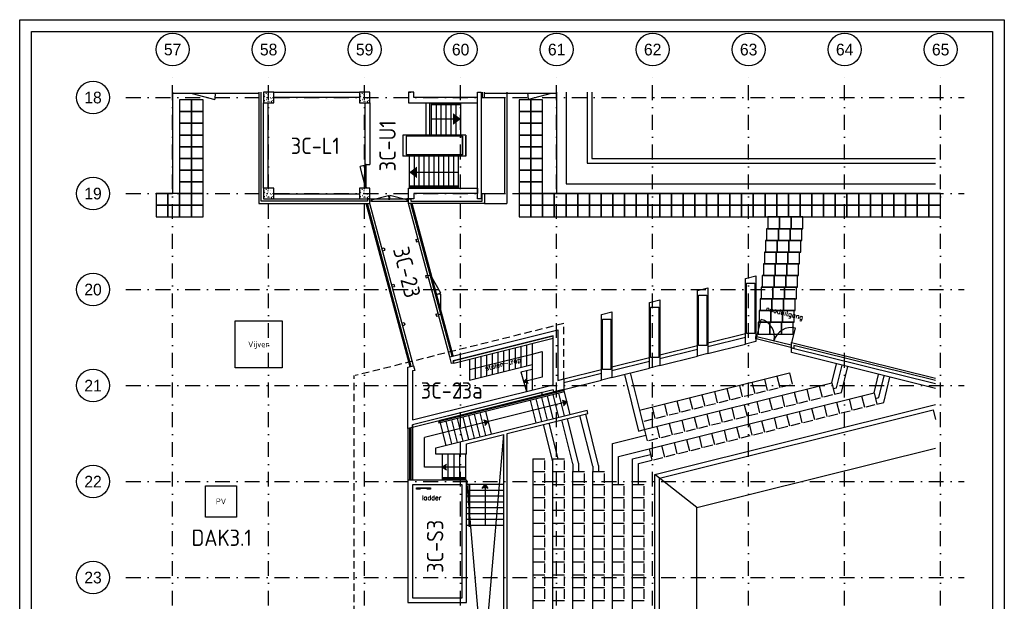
# Model space of a CAD drawing. Header units: millimetres. Extents: x 152868 to 194918, y 27675 to 87125.
# Tile 4 of 4: x 152868 to 194918, y 62286 to 87125. Entities that reach past the tile are written whole.
import ezdxf
from ezdxf.enums import TextEntityAlignment as Align

# ---------------------------------------------------------------- set-up
doc = ezdxf.new("R2010")
doc.units = ezdxf.units.MM
doc.header["$LTSCALE"] = 50
doc.linetypes.add('DASHDOT', pattern=[25.4, 12.7, -6.35, 0, -6.35])
doc.linetypes.add('HIDDEN', pattern=[9.525, 6.35, -3.175])
doc.layers.get('0').update_dxf_attribs({"linetype": 'CONTINUOUS'})
for name, color, linetype in [('00---0-A_ARCEER', 1, 'CONTINUOUS'), ('02---0-A_2MMTEKST', 2, 'CONTINUOUS'), ('04---0-A_5MMTEKST', 4, 'CONTINUOUS'), ('09---0-A_STRAMIEN', 1, 'DASHDOT'), ('48---0--OVERIGEAFW', 7, 'CONTINUOUS'), ('AL21----', 6, 'CONTINUOUS'), ('AL22----', 2, 'CONTINUOUS'), ('AL24----', 6, 'CONTINUOUS'), ('AL27----', 8, 'CONTINUOUS'), ('AL28----', 3, 'CONTINUOUS'), ('AL31----', 5, 'CONTINUOUS'), ('AL32----', 4, 'CONTINUOUS'), ('AL34----', 6, 'CONTINUOUS'), ('AL47----', 1, 'CONTINUOUS'), ('BL$2----_Kader-modelspace', 252, 'CONTINUOUS'), ('BL$8----_TEKST', 3, 'CONTINUOUS'), ('BL$8----_Tekst-GGBR', 2, 'CONTINUOUS')]:
    doc.layers.add(name, color=color, linetype=linetype)
doc.styles.add('5', font='BUROTEXT', dxfattribs={"height": 1000})
doc.styles.add('BURO-025', font='isocp.shx')
doc.styles.add('BURO-035', font='isocp.shx')
doc.styles.add('RS', font='romans')
doc.styles.add('STABICAD-050', font='ISOCP.SHX', dxfattribs={"height": 250})

# ---------------------------------------------------------------- blocks, each defined once
blk = doc.blocks.new('*X1')
at = {"color": 0}
for p, q in [((18979, 30695), (18988, 30698)), ((19248, 30719), (19250, 30725)), ((18875, 30376), (18885, 30378)), ((18891, 30534), (18898, 30541)), ((18924, 30602), (18927, 30612)), ((18927, 30535), (18937, 30538)), ((18928, 30371), (18935, 30379)), ((19006, 30661), (19013, 30669)), ((19014, 30418), (19023, 30421)), ((19020, 30468), (19023, 30477)), ((19043, 30499), (19050, 30506)), ((19065, 30577), (19075, 30580)), ((19075, 30629), (19078, 30638)), ((19080, 30336), (19086, 30344)), ((19115, 30333), (19119, 30343)), ((19160, 30629), (19167, 30636)), ((19171, 30494), (19174, 30503)), ((19197, 30466), (19203, 30474)), ((19216, 30336), (19226, 30339)), ((19234, 30304), (19240, 30311)), ((19267, 30359), (19270, 30369)), ((19268, 30495), (19277, 30498)), ((19292, 30572), (19299, 30580)), ((19319, 30655), (19325, 30657))]:
    blk.add_line(p, q, dxfattribs=at)
blk = doc.blocks.new('KOLOM')
at = {"layer": 'AL28----'}
blk.add_lwpolyline([(-225, -225), (225, -225), (225, 225), (-225, 225)], close=True, dxfattribs=at)
at = {"layer": '00---0-A_ARCEER'}
blk.add_blockref('*X1', (-19100, -30500), dxfattribs=at)
blk = doc.blocks.new('Ruimtenr')
at = {"style": 'BURO-035'}
blk.add_attdef('LOKATIENUMMER', text='', height=1, dxfattribs=at).set_placement((0, 0), align=Align.MIDDLE_CENTER)
at = {"color": 2, "style": 'BURO-025', "flags": 1}
blk.add_attdef('GEB-LOK-NUMMER', text='', height=0.75, dxfattribs=at).set_placement((0, -0.25), align=Align.MIDDLE_CENTER)
blk = doc.blocks.new('Ref_A0-P')
at = {"layer": 'BL$2----_Kader-modelspace', "color": 1}
blk.add_lwpolyline([(841, 1189), (841, 0), (0, 0), (0, 1189)], close=True, dxfattribs=at)
at = {"layer": 'BL$2----_Kader-modelspace', "color": 9}
blk.add_lwpolyline([(647, 110), (647, 10), (10, 10), (10, 1179), (831, 1179), (831, 110)], close=True, dxfattribs=at)
blk = doc.blocks.new('*U4', base_point=(166725, 80430))
at = {"color": 0}
for p, q in [((166725, 79975), (166489, 80854)), ((166700, 80935), (166700, 80885)), ((166750, 80935), (166700, 80935)), ((166700, 80885), (166750, 80885)), ((166700, 79975), (166700, 80885)), ((166750, 80885), (166750, 80935)), ((166750, 79975), (166750, 80885)), ((166700, 79925), (166700, 79975)), ((166700, 79975), (166750, 79975)), ((166750, 79925), (166700, 79925)), ((166750, 79975), (166750, 79925))]:
    blk.add_line(p, q, dxfattribs=at)
blk.add_arc((166725, 79975), 910, 90, 105, dxfattribs=at)
blk = doc.blocks.new('Tegel-500x500')
blk.add_lwpolyline([(-250, -250), (250, -250), (250, 250), (-250, 250)], close=True)
blk = doc.blocks.new('*U11', base_point=(825, -218))
at = {"color": 0}
for p, q in [((0, -168), (67, -168)), ((0, -268), (0, -168)), ((67, -268), (0, -268)), ((67, -218), (799, -22)), ((67, -168), (67, -268)), ((67, -168), (1583, -168)), ((67, -268), (1583, -268)), ((1583, -218), (851, -22)), ((1650, -168), (1583, -168)), ((1583, -168), (1583, -268)), ((1583, -268), (1650, -268)), ((1650, -268), (1650, -168))]:
    blk.add_line(p, q, dxfattribs=at)
for centre, start, end in [((67, -218), 0, 15), ((1583, -218), 165, 180)]:
    blk.add_arc(centre, 758, start, end, dxfattribs=at)

msp = doc.modelspace()

# ---------------------------------------------------------------- linework, layer by layer
at = {"layer": '09---0-A_STRAMIEN'}
for p, q in [((159400, 36700), (159400, 84800)), ((163500, 36700), (163500, 84800)), ((167600, 36700), (167600, 84800)), ((171700, 36700), (171700, 84800)), ((175800, 36700), (175800, 84800)), ((179900, 36700), (179900, 84800)), ((184000, 36700), (184000, 84800)), ((188100, 36700), (188100, 84800)), ((192200, 36700), (192200, 84800)), ((157400, 83800), (193200, 83800)), ((157400, 79700), (193200, 79700)), ((157400, 75600), (193200, 75600)), ((157400, 71500), (193200, 71500)), ((157400, 67400), (193200, 67400)), ((157400, 63300), (193200, 63300))]:
    msp.add_line(p, q, dxfattribs=at)
at = {"layer": '09---0-A_STRAMIEN', "linetype": 'Continuous'}
for centre in [(159400, 85850), (163500, 85850), (167600, 85850), (171700, 85850), (175800, 85850), (179900, 85850), (184000, 85850), (188100, 85850), (192200, 85850), (156000, 83800), (156000, 79700), (156000, 75600), (156000, 71500), (156000, 67400), (156000, 63300)]:
    msp.add_circle(centre, 700, dxfattribs=at)
at = {"layer": '48---0--OVERIGEAFW'}
for p, q in [((179339, 70444), (185743, 72040)), ((185209, 71907), (185330, 71422)), ((185743, 72040), (185864, 71555)), ((179545, 69619), (187549, 71615)), ((183608, 71508), (183729, 71023)), ((184142, 71641), (184263, 71156)), ((184676, 71774), (184797, 71289)), ((185403, 71440), (185791, 71537)), ((187549, 71615), (187670, 71130)), ((179749, 68800), (189355, 71195)), ((182007, 71109), (182128, 70624)), ((182541, 71242), (182662, 70757)), ((183075, 71375), (183196, 70890)), ((183802, 71041), (184190, 71138)), ((184336, 71174), (184724, 71271)), ((184869, 71307), (185257, 71404)), ((185415, 71083), (185536, 70597)), ((185948, 71216), (186069, 70730)), ((186482, 71349), (186603, 70863)), ((187016, 71482), (187137, 70997)), ((187210, 71015), (187598, 71111)), ((189355, 71195), (189476, 70710)), ((180406, 70710), (180527, 70225)), ((180940, 70843), (181061, 70358)), ((181474, 70976), (181595, 70491)), ((182201, 70642), (182589, 70739)), ((182735, 70775), (183123, 70872)), ((183268, 70908), (183656, 71005)), ((183814, 70683), (183935, 70198)), ((184348, 70816), (184468, 70331)), ((184881, 70949), (185002, 70464)), ((185609, 70616), (185997, 70712)), ((186142, 70749), (186530, 70845)), ((186676, 70882), (187064, 70978)), ((187220, 70663), (187341, 70177)), ((187754, 70796), (187875, 70311)), ((188287, 70929), (188408, 70444)), ((188821, 71062), (188942, 70577)), ((189015, 70595), (189403, 70692)), ((179873, 70577), (179994, 70092)), ((180600, 70243), (180988, 70340)), ((181134, 70376), (181522, 70473)), ((181667, 70509), (182055, 70606)), ((182213, 70284), (182334, 69799)), ((182747, 70417), (182867, 69932)), ((183280, 70550), (183401, 70065)), ((184008, 70216), (184396, 70313)), ((184541, 70349), (184929, 70446)), ((185075, 70482), (185463, 70579)), ((185619, 70263), (185740, 69778)), ((186153, 70396), (186274, 69911)), ((186686, 70530), (186807, 70044)), ((187414, 70196), (187802, 70292)), ((187947, 70329), (188336, 70425)), ((188481, 70462), (188869, 70558)), ((179533, 69977), (179921, 70073)), ((180066, 70110), (180454, 70206)), ((180612, 69885), (180733, 69400)), ((181146, 70018), (181266, 69533)), ((181679, 70151), (181800, 69666)), ((182407, 69817), (182795, 69914)), ((182940, 69950), (183328, 70047)), ((183474, 70083), (183862, 70180)), ((184018, 69864), (184139, 69379)), ((184552, 69997), (184673, 69512)), ((185085, 70130), (185206, 69645)), ((185813, 69796), (186201, 69893)), ((186346, 69929), (186735, 70026)), ((186880, 70063), (187268, 70159)), ((171946, 50936), (173546, 69413)), ((180078, 69752), (180199, 69267)), ((180806, 69418), (181194, 69515)), ((181339, 69551), (181727, 69648)), ((181873, 69684), (182261, 69781)), ((182417, 69465), (182538, 68980)), ((182951, 69598), (183072, 69113)), ((183484, 69731), (183605, 69246)), ((184212, 69397), (184600, 69494)), ((184745, 69530), (185134, 69627)), ((185279, 69663), (185667, 69760)), ((179738, 69152), (180126, 69249)), ((180272, 69285), (180660, 69382)), ((180816, 69066), (180937, 68581)), ((181350, 69199), (181471, 68714)), ((181883, 69332), (182004, 68847)), ((182611, 68998), (182999, 69095)), ((183144, 69131), (183533, 69228)), ((183678, 69264), (184066, 69361)), ((179749, 68800), (179870, 68315)), ((180282, 68933), (180403, 68448)), ((180476, 68466), (180864, 68563)), ((181010, 68599), (181398, 68696)), ((181543, 68732), (181932, 68829)), ((182077, 68865), (182465, 68962)), ((174789, 68373), (174789, 60123)), ((174789, 68373), (175289, 68373)), ((175289, 67898), (175289, 68298)), ((175639, 50027), (175639, 68373)), ((175639, 68373), (176139, 68373)), ((176139, 67898), (176139, 68298)), ((179942, 68333), (180331, 68430)), ((174789, 67823), (175289, 67823)), ((175289, 67348), (175289, 67748)), ((175639, 67823), (176139, 67823)), ((176139, 67348), (176139, 67748)), ((176489, 50577), (176489, 67823)), ((176489, 67823), (176989, 67823)), ((176989, 67348), (176989, 67748)), ((177339, 50577), (177339, 67823)), ((177339, 67823), (177839, 67823)), ((177839, 67348), (177839, 67748)), ((171946, 67464), (173546, 48987)), ((174789, 67273), (175289, 67273)), ((175289, 66798), (175289, 67198)), ((175639, 67273), (176139, 67273)), ((176139, 66798), (176139, 67198)), ((176489, 67273), (176989, 67273)), ((176989, 66798), (176989, 67198)), ((177339, 67273), (177839, 67273)), ((177839, 66798), (177839, 67198)), ((178189, 51127), (178189, 67273)), ((178189, 67273), (178689, 67273)), ((178689, 66798), (178689, 67198)), ((179039, 51127), (179039, 67273)), ((179039, 67273), (179539, 67273)), ((179539, 66798), (179539, 67198)), ((174789, 66723), (175289, 66723)), ((175289, 66248), (175289, 66648)), ((175639, 66723), (176139, 66723)), ((176139, 66248), (176139, 66648)), ((176489, 66723), (176989, 66723)), ((176989, 66248), (176989, 66648)), ((177339, 66723), (177839, 66723)), ((177839, 66248), (177839, 66648)), ((178189, 66723), (178689, 66723)), ((178689, 66248), (178689, 66648)), ((179039, 66723), (179539, 66723)), ((179539, 66248), (179539, 66648)), ((174789, 66173), (175289, 66173)), ((175289, 65698), (175289, 66098)), ((175639, 66173), (176139, 66173)), ((176139, 65698), (176139, 66098)), ((176489, 66173), (176989, 66173)), ((176989, 65698), (176989, 66098)), ((177339, 66173), (177839, 66173)), ((177839, 65698), (177839, 66098)), ((178189, 66173), (178689, 66173)), ((178689, 65698), (178689, 66098)), ((179039, 66173), (179539, 66173)), ((179539, 65698), (179539, 66098)), ((174789, 65623), (175289, 65623)), ((175639, 65623), (176139, 65623)), ((176489, 65623), (176989, 65623)), ((177339, 65623), (177839, 65623)), ((178189, 65623), (178689, 65623)), ((179039, 65623), (179539, 65623)), ((175289, 65148), (175289, 65548)), ((176139, 65148), (176139, 65548)), ((176989, 65148), (176989, 65548)), ((177839, 65148), (177839, 65548)), ((178689, 65148), (178689, 65548)), ((179539, 65148), (179539, 65548)), ((174789, 65073), (175289, 65073)), ((175289, 64598), (175289, 64998)), ((175639, 65073), (176139, 65073)), ((176139, 64598), (176139, 64998)), ((176489, 65073), (176989, 65073)), ((176989, 64598), (176989, 64998)), ((177339, 65073), (177839, 65073)), ((177839, 64598), (177839, 64998)), ((178189, 65073), (178689, 65073)), ((178689, 64598), (178689, 64998)), ((179039, 65073), (179539, 65073)), ((179539, 64598), (179539, 64998)), ((174789, 64523), (175289, 64523)), ((175289, 64048), (175289, 64448)), ((175639, 64523), (176139, 64523)), ((176139, 64048), (176139, 64448)), ((176489, 64523), (176989, 64523)), ((176989, 64048), (176989, 64448)), ((177339, 64523), (177839, 64523)), ((177839, 64048), (177839, 64448)), ((178189, 64523), (178689, 64523)), ((178689, 64048), (178689, 64448)), ((179039, 64523), (179539, 64523)), ((179539, 64048), (179539, 64448)), ((174789, 63973), (175289, 63973)), ((175639, 63973), (176139, 63973)), ((176489, 63973), (176989, 63973)), ((177339, 63973), (177839, 63973)), ((178189, 63973), (178689, 63973)), ((179039, 63973), (179539, 63973)), ((175289, 63498), (175289, 63898)), ((176139, 63498), (176139, 63898)), ((176989, 63498), (176989, 63898)), ((177839, 63498), (177839, 63898)), ((178689, 63498), (178689, 63898)), ((179539, 63498), (179539, 63898)), ((174789, 63423), (175289, 63423)), ((175289, 62948), (175289, 63348)), ((175639, 63423), (176139, 63423)), ((176139, 62948), (176139, 63348)), ((176489, 63423), (176989, 63423)), ((176989, 62948), (176989, 63348)), ((177339, 63423), (177839, 63423)), ((177839, 62948), (177839, 63348)), ((178189, 63423), (178689, 63423)), ((178689, 62948), (178689, 63348)), ((179039, 63423), (179539, 63423)), ((179539, 62948), (179539, 63348)), ((174789, 62873), (175289, 62873)), ((175289, 62398), (175289, 62798)), ((175639, 62873), (176139, 62873)), ((176139, 62398), (176139, 62798)), ((176489, 62873), (176989, 62873)), ((176989, 62398), (176989, 62798)), ((177339, 62873), (177839, 62873)), ((177839, 62398), (177839, 62798)), ((178189, 62873), (178689, 62873)), ((178689, 62398), (178689, 62798)), ((179039, 62873), (179539, 62873)), ((179539, 62398), (179539, 62798)), ((174789, 62323), (175289, 62323)), ((175639, 62323), (176139, 62323)), ((176489, 62323), (176989, 62323)), ((177339, 62323), (177839, 62323)), ((178189, 62323), (178689, 62323)), ((179039, 62323), (179539, 62323))]:
    msp.add_line(p, q, dxfattribs=at)
at = {"layer": 'AL21----'}
for p, q in [((163075, 83968), (159400, 83968)), ((175800, 83968), (172725, 83968))]:
    msp.add_line(p, q, dxfattribs=at)
at = {"layer": 'AL22----'}
for p, q in [((163725, 84025), (167375, 84025)), ((163725, 83815), (167375, 83815)), ((163275, 79925), (163275, 83575)), ((163485, 79925), (163485, 83575)), ((167615, 83575), (167615, 80935)), ((167825, 83575), (167825, 80935)), ((167615, 80935), (167825, 80935)), ((163725, 79685), (167375, 79685)), ((163725, 79475), (167375, 79475)), ((171386, 72559), (175650, 73622)), ((175650, 73519), (175650, 73622)), ((171410, 72462), (175650, 73519)), ((182261, 72868), (183861, 73267)), ((180211, 72357), (181811, 72756)), ((171410, 72462), (171386, 72559)), ((187549, 71615), (187752, 72428)), ((187756, 71409), (187995, 72367)), ((178161, 71846), (179761, 72244)), ((178698, 71979), (179302, 69558)), ((178941, 72040), (179666, 69134)), ((187962, 71202), (188237, 72307)), ((189355, 71195), (189550, 71979)), ((189561, 70989), (189793, 71919)), ((176110, 71334), (177711, 71733)), ((189767, 70782), (190035, 71858)), ((175164, 71201), (169646, 69825)), ((169646, 69722), (175189, 71104)), ((175189, 71104), (175164, 71201)), ((187610, 71372), (187756, 71409)), ((187670, 71130), (187962, 71202)), ((179989, 67700), (191975, 70688)), ((189415, 70952), (189561, 70989)), ((189476, 70710), (189767, 70782)), ((170646, 68838), (177102, 70448)), ((173689, 69449), (177137, 70309)), ((177339, 68051), (176797, 70224)), ((177589, 68081), (177040, 70284)), ((177137, 70309), (177102, 70448)), ((180189, 67544), (191875, 70457)), ((191875, 70457), (191975, 70056)), ((169646, 69722), (169646, 69825)), ((175639, 68255), (175245, 69837)), ((175867, 68373), (175487, 69897)), ((176489, 68153), (176021, 70030)), ((176739, 68184), (176263, 70091)), ((171946, 69014), (173546, 69413)), ((173546, 59200), (173546, 69413)), ((173689, 59200), (173689, 69449)), ((179302, 69558), (179545, 69619)), ((171946, 68564), (171946, 69014)), ((178189, 69023), (179605, 69376)), ((178189, 67273), (178189, 69023)), ((170646, 68564), (170646, 68838)), ((171946, 68564), (170646, 68564)), ((178439, 68473), (179749, 68800)), ((179039, 68365), (179809, 68557)), ((181789, 66294), (191975, 68833)), ((176489, 68153), (176489, 67823)), ((176739, 68184), (176739, 67823)), ((178439, 67273), (178439, 68473)), ((179039, 67273), (179039, 68365)), ((179289, 68170), (179870, 68315)), ((179289, 67273), (179289, 68170)), ((177339, 68051), (177339, 67823)), ((177589, 68081), (177589, 67823)), ((179989, 59200), (179989, 67700)), ((181789, 66294), (179989, 67700)), ((180189, 59200), (180189, 67544)), ((181789, 59200), (181789, 66294))]:
    msp.add_line(p, q, dxfattribs=at)
at = {"layer": 'AL24----'}
for p, q in [((170453, 82199), (170453, 83568)), ((171713, 83539), (170453, 83539)), ((171713, 83485), (170453, 83485)), ((170663, 82199), (170663, 83568)), ((170873, 82199), (170873, 83568)), ((171083, 82199), (171083, 83568)), ((171293, 82199), (171293, 83568)), ((171503, 82199), (171503, 83568)), ((171713, 82199), (171713, 83568)), ((170453, 82884), (171713, 82884)), ((169501, 81299), (169501, 79913)), ((169711, 81299), (169711, 79918)), ((169921, 81299), (169921, 79918)), ((170131, 81299), (170131, 79918)), ((170341, 81299), (170341, 79918)), ((170551, 81299), (170551, 79918)), ((170761, 81299), (170761, 79918)), ((170971, 81299), (170971, 79918)), ((171181, 81299), (171181, 79918)), ((171391, 81299), (171391, 79918)), ((171601, 81299), (171601, 79918)), ((171601, 80606), (169501, 80606)), ((171601, 80013), (169501, 80013)), ((171601, 79963), (169501, 79963)), ((174264, 73174), (174264, 72274)), ((174507, 73234), (174507, 72334)), ((174750, 73295), (174750, 72395)), ((172081, 72180), (174750, 72845)), ((172566, 72751), (172566, 71851)), ((172809, 72811), (172809, 71911)), ((173051, 72871), (173051, 71971)), ((173294, 72932), (173294, 72032)), ((173537, 72992), (173537, 72092)), ((173779, 73053), (173779, 72153)), ((174022, 73113), (174022, 72213)), ((174750, 72845), (175186, 72954)), ((175186, 72954), (175186, 71854)), ((172081, 72630), (172081, 71730)), ((172081, 71730), (174750, 72395)), ((172324, 72690), (172324, 71790)), ((174750, 72395), (174750, 72204)), ((174264, 72083), (174750, 72204)), ((174264, 72083), (174507, 71244)), ((174507, 72144), (174507, 71244)), ((174750, 72204), (174750, 71304)), ((175186, 71854), (174388, 71655)), ((176122, 71286), (170750, 69946)), ((176135, 71237), (170762, 69898)), ((176110, 71334), (170811, 70013)), ((175152, 71044), (175140, 71092)), ((175395, 71104), (175383, 71153)), ((175637, 71165), (175625, 71213)), ((175891, 70146), (175649, 71116)), ((175880, 71225), (175868, 71274)), ((176134, 70206), (175892, 71177)), ((176376, 70267), (176110, 71334)), ((176243, 70800), (170158, 69283)), ((174667, 70923), (174655, 70971)), ((174921, 69904), (174679, 70874)), ((174910, 70983), (174897, 71032)), ((175164, 69964), (174922, 70935)), ((175406, 70025), (175164, 70995)), ((175649, 70085), (175407, 71056)), ((171793, 70206), (171781, 70255)), ((172035, 70267), (172023, 70315)), ((172278, 70327), (172266, 70376)), ((172532, 69308), (172290, 70279)), ((172521, 70388), (172509, 70436)), ((172775, 69369), (172533, 70339)), ((172763, 70448), (172751, 70497)), ((173017, 69429), (172775, 70400)), ((170750, 69946), (170762, 69898)), ((171077, 68945), (170811, 70013)), ((171065, 70025), (171053, 70073)), ((171319, 69006), (171077, 69976)), ((171308, 70085), (171296, 70134)), ((171562, 69066), (171320, 70037)), ((171550, 70146), (171538, 70194)), ((171804, 69127), (171562, 70097)), ((172047, 69187), (171805, 70158)), ((172290, 69248), (172048, 70218)), ((170158, 68014), (170158, 69283)), ((170908, 68564), (170908, 67464)), ((171908, 68564), (170908, 68564)), ((171158, 68564), (171158, 67564)), ((171408, 68564), (171408, 67564)), ((171658, 68564), (171658, 67564)), ((171908, 68564), (171908, 67464)), ((170908, 68014), (170158, 68014)), ((171908, 68014), (170908, 68014)), ((171908, 67564), (170908, 67564)), ((171908, 67514), (170908, 67514)), ((171908, 67464), (170908, 67464)), ((171908, 67464), (170908, 67464)), ((171158, 67514), (171158, 67464)), ((171408, 67514), (171408, 67464)), ((171658, 67514), (171658, 67464)), ((171946, 67289), (173546, 67289)), ((171946, 67289), (172046, 67289)), ((172046, 67289), (172046, 65489)), ((172096, 65489), (172096, 67289)), ((172746, 67289), (172746, 65539)), ((169816, 67129), (170416, 67129)), ((169816, 67079), (169816, 67129)), ((169966, 67079), (169816, 67079)), ((170266, 67104), (169966, 67104)), ((169966, 67104), (169966, 67079)), ((170266, 67079), (170266, 67104)), ((170416, 67079), (170266, 67079)), ((170416, 67129), (170416, 67079)), ((171946, 67039), (172046, 67039)), ((172096, 67039), (173546, 67039)), ((171946, 66789), (172046, 66789)), ((171946, 66539), (172046, 66539)), ((172096, 66789), (173546, 66789)), ((172096, 66539), (173546, 66539)), ((171946, 66289), (172046, 66289)), ((171946, 66039), (172046, 66039)), ((172096, 66289), (173546, 66289)), ((172096, 66039), (173546, 66039)), ((171946, 65789), (172046, 65789)), ((172096, 65789), (173546, 65789)), ((171946, 65539), (172046, 65539)), ((172046, 65489), (172096, 65489)), ((172096, 65539), (173546, 65539))]:
    msp.add_line(p, q, dxfattribs=at)
for points in [[(174595, 71581), (174388, 71655), (174536, 71817)], [(176036, 70875), (176243, 70800), (176095, 70638)], [(172677, 70037), (172884, 69963), (172736, 69800)], [(171091, 67892), (170908, 68014), (171091, 68136)], [(172624, 67106), (172746, 67289), (172868, 67106)]]:
    msp.add_lwpolyline(points, dxfattribs=at)
for points in [[(171376, 82635), (171713, 82884), (171376, 83132)], [(169838, 80855), (169501, 80606), (169838, 80357)], [(174536, 71817), (174595, 71581), (174388, 71655)], [(176095, 70638), (176036, 70875), (176243, 70800)], [(172736, 69800), (172677, 70037), (172884, 69963)], [(171091, 68136), (171091, 67892), (170908, 68014)], [(172868, 67106), (172624, 67106), (172746, 67289)], [(169816, 67129), (169966, 67104), (170416, 67129), (170266, 67104)], [(169966, 67104), (169966, 67079), (169816, 67129), (169966, 67104)], [(169816, 67129), (169816, 67079), (169966, 67104), (169966, 67079)], [(170416, 67129), (170266, 67104), (170416, 67079), (170266, 67079)]]:
    msp.add_solid(points, dxfattribs=at)
at = {"layer": 'AL27----'}
for p, q in [((159400, 84025), (159400, 79690)), ((172725, 83798), (172725, 84025)), ((172725, 83798), (173575, 83798)), ((173575, 83798), (173575, 79700)), ((173675, 84025), (173675, 79275)), ((175800, 84025), (175800, 79700)), ((176210, 84025), (176210, 80110)), ((176210, 80110), (191975, 80110)), ((159400, 79690), (159175, 79690)), ((172725, 79700), (172725, 79275)), ((172725, 79700), (173575, 79700)), ((175800, 79700), (191975, 79700)), ((172725, 79275), (173675, 79275))]:
    msp.add_line(p, q, dxfattribs=at)
at = {"layer": 'AL27----', "linetype": 'HIDDEN'}
for p, q in [((176110, 74149), (167196, 71927)), ((176110, 71784), (176110, 74149)), ((167146, 46539), (167146, 71927))]:
    msp.add_line(p, q, dxfattribs=at)
at = {"layer": 'AL28----'}
for p, q in [((171925, 82199), (169225, 82199)), ((169225, 82199), (169225, 81299)), ((169225, 82199), (169225, 81349)), ((171775, 82149), (169375, 82149)), ((169375, 82149), (169375, 81349)), ((171775, 82149), (171775, 81349)), ((171775, 81399), (171775, 82149)), ((171925, 82199), (171925, 81299)), ((171925, 81299), (171925, 82149)), ((171925, 81299), (169225, 81299)), ((171775, 81349), (169375, 81349)), ((163725, 79475), (163725, 79575)), ((171241, 72729), (175850, 73878)), ((175650, 73622), (171386, 72559)), ((175650, 71528), (175650, 73622)), ((175850, 73878), (175850, 71719)), ((169446, 72282), (169688, 72342)), ((169688, 72342), (169737, 72148)), ((171313, 72438), (171241, 72729)), ((171410, 72462), (171313, 72438)), ((171386, 72559), (171410, 72462)), ((169446, 69982), (169446, 72282)), ((169737, 72148), (169646, 72125)), ((169646, 72125), (169646, 70032)), ((169646, 70032), (175650, 71528)), ((175850, 71719), (176110, 71784)), ((176110, 71784), (176110, 71334)), ((175650, 71322), (169646, 69825)), ((175674, 71225), (175650, 71322)), ((176110, 71334), (175674, 71225)), ((169446, 69664), (169446, 69982)), ((169646, 69825), (169646, 69714)), ((169646, 69714), (169446, 69664))]:
    msp.add_line(p, q, dxfattribs=at)
for points in [[(163075, 84025), (163075, 79275), (167825, 79275), (167825, 79475), (167725, 79475), (167725, 79375), (163175, 79375), (163175, 84025)], [(169475, 84025), (169475, 84023)], [(169475, 84023), (169575, 84023), (169575, 84025)], [(172625, 84025), (172625, 83798), (172725, 83798), (172725, 84025)], [(191975, 71710), (185934, 73216), (185934, 73087), (185834, 73112), (185834, 73344), (191975, 71813)], [(191975, 71375), (185834, 72906), (185834, 73112), (191975, 71581)]]:
    msp.add_lwpolyline(points, dxfattribs=at)
for points in [[(169475, 83573), (172425, 83573), (172425, 83798), (169700, 83798), (169700, 84023), (169475, 84023)], [(172425, 84023), (172575, 84023), (172575, 79473), (172425, 79473)], [(170225, 82199), (170225, 83573), (170375, 83573), (170375, 82199)], [(169475, 79925), (172425, 79925), (172425, 79700), (169700, 79700), (169700, 79475), (169475, 79475)], [(169475, 79475), (169575, 79475), (169575, 79375), (172625, 79375), (172625, 79700), (172725, 79700), (172725, 79275), (169475, 79275)], [(183861, 73267), (183861, 76067), (184311, 76179), (184311, 73379)], [(183911, 73717), (183911, 75867), (184261, 75867), (184261, 73717)], [(181811, 72756), (181811, 75556), (182261, 75668), (182261, 72868)], [(181861, 73206), (181861, 75356), (182211, 75356), (182211, 73206)], [(179761, 72244), (179761, 75044), (180211, 75157), (180211, 72357)], [(177711, 71733), (177711, 74533), (178161, 74646), (178161, 71846)], [(179811, 72694), (179811, 74844), (180161, 74844), (180161, 72694)], [(177761, 72183), (177761, 74333), (178111, 74333), (178111, 72183)], [(171946, 62239), (171946, 67464), (169446, 67464), (169446, 62239)], [(169646, 67264), (169646, 62439), (171771, 62439), (171771, 67264)]]:
    msp.add_lwpolyline(points, close=True, dxfattribs=at)
at = {"layer": 'AL31----'}
for p, q in [((160231, 83968), (161197, 83710)), ((175562, 83968), (174596, 83710)), ((169543, 72303), (167670, 79275)), ((169592, 72316), (167721, 79275)), ((169688, 72342), (167825, 79275)), ((171241, 72729), (169475, 79275)), ((171337, 72755), (169579, 79275)), ((171385, 72768), (169630, 79275)), ((168342, 77350), (168439, 77376)), ((168439, 77376), (168465, 77280)), ((169786, 77740), (169882, 77766)), ((169786, 77740), (169812, 77643)), ((169812, 77643), (169908, 77669)), ((168368, 77254), (168465, 77280)), ((170202, 76195), (170299, 76221)), ((170202, 76195), (170228, 76098)), ((170228, 76098), (170325, 76125)), ((170768, 74483), (170299, 76221)), ((170406, 76209), (170309, 76182)), ((170864, 74509), (170395, 76247)), ((170406, 76209), (170837, 75464)), ((168757, 75805), (168854, 75831)), ((168783, 75709), (168880, 75735)), ((168854, 75831), (168880, 75735)), ((170854, 74548), (170852, 75408)), ((170645, 74554), (170741, 74580)), ((170645, 74554), (170671, 74457)), ((170671, 74457), (170768, 74483)), ((170854, 74548), (170757, 74522)), ((169199, 74163), (169295, 74189)), ((169225, 74067), (169321, 74093)), ((169295, 74189), (169321, 74093)), ((184345, 73586), (184529, 74324)), ((182260, 73318), (183861, 73717)), ((184311, 73492), (184311, 73595)), ((184311, 73595), (184345, 73586)), ((185820, 73219), (186003, 73956)), ((180210, 72806), (181811, 73206)), ((182260, 73168), (183861, 73567)), ((184321, 73489), (184311, 73492)), ((184345, 73586), (184321, 73489)), ((185795, 73122), (184321, 73489)), ((184937, 73439), (184345, 73586)), ((185820, 73219), (184937, 73439)), ((185820, 73219), (185795, 73122)), ((185834, 73215), (185820, 73219)), ((185834, 73112), (185834, 73215)), ((180210, 72656), (181811, 73056)), ((185834, 73112), (185795, 73122)), ((178160, 72295), (179761, 72694)), ((178160, 72145), (179761, 72544)), ((176110, 71784), (177711, 72183)), ((176110, 71634), (177711, 72033)), ((169446, 69664), (169446, 67464)), ((169521, 69683), (169521, 67464)), ((169571, 69695), (169571, 67464)), ((169646, 69714), (169646, 67464))]:
    msp.add_line(p, q, dxfattribs=at)
for centre, radius, start, end in [((160231, 83968), 1000, 345, 0), ((175562, 83968), 1000, 180, 195), ((170406, 76209), 860, 285.1, 300.1), ((170854, 74548), 860, 90.1, 105.1), ((184345, 73586), 760, 346, 76), ((185820, 73219), 760, 76, 166)]:
    msp.add_arc(centre, radius, start, end, dxfattribs=at)
at = {"layer": 'AL34----'}
for p, q in [((177100, 84025), (177100, 81000)), ((177300, 84025), (177300, 81200)), ((177300, 81200), (191975, 81200)), ((177100, 81000), (191975, 81000))]:
    msp.add_line(p, q, dxfattribs=at)
at = {"layer": 'AL47----'}
for points in [[(162071, 74262), (164071, 74262), (164071, 72262), (162071, 72262)], [(160809, 67223), (162123, 67223), (162123, 65879), (160809, 65879)]]:
    msp.add_lwpolyline(points, close=True, dxfattribs=at)

# ---------------------------------------------------------------- block references
for p in [(163500, 83800), (167600, 83800), (163500, 79700), (167600, 79700)]:
    msp.add_blockref('KOLOM', p)
at = {"layer": 'AL32----'}
for name, p in [('*U4', (167640, 80430)), ('*U11', (168650, 79425))]:
    msp.add_blockref(name, p, dxfattribs=at)
at = {"layer": 'AL47----'}
for p in [(159950, 83450), (160450, 83450), (174450, 83450), (174950, 83450), (159950, 82950), (160450, 82950), (174450, 82950), (174950, 82950), (159950, 82450), (160450, 82450), (174450, 82450), (174950, 82450), (159950, 81950), (160450, 81950), (174450, 81950), (174950, 81950), (159950, 81450), (160450, 81450), (174450, 81450), (174950, 81450), (159950, 80950), (160450, 80950), (174450, 80950), (174950, 80950), (159950, 80450), (160450, 80450), (174450, 80450), (174950, 80450), (159950, 79950), (160450, 79950), (174450, 79950), (174950, 79950), (158950, 79450), (159450, 79450), (159950, 79450), (160450, 79450), (174450, 79450), (174950, 79450), (175450, 79450), (175950, 79450), (176450, 79450), (176950, 79450), (177450, 79450), (177950, 79450), (178450, 79450), (178950, 79450), (179450, 79450), (179950, 79450), (180450, 79450), (180950, 79450), (181450, 79450), (181950, 79450), (182450, 79450), (182950, 79450), (183450, 79450), (183950, 79450), (184450, 79450), (184950, 79450), (185450, 79450), (185950, 79450), (186450, 79450), (186950, 79450), (187450, 79450), (187950, 79450), (188450, 79450), (188950, 79450), (189450, 79450), (189950, 79450), (190450, 79450), (190950, 79450), (191450, 79450), (191950, 79450), (158950, 78950), (159450, 78950), (159950, 78950), (160450, 78950), (174450, 78950), (174950, 78950), (175450, 78950), (175950, 78950), (176450, 78950), (176950, 78950), (177450, 78950), (177950, 78950), (178450, 78950), (178950, 78950), (179450, 78950), (179950, 78950), (180450, 78950), (180950, 78950), (181450, 78950), (181950, 78950), (182450, 78950), (182950, 78950), (183450, 78950), (183950, 78950), (184450, 78950), (184950, 78950), (185450, 78950), (185950, 78950), (186450, 78950), (186950, 78950), (187450, 78950), (187950, 78950), (188450, 78950), (188950, 78950), (189450, 78950), (189950, 78950), (190450, 78950), (190950, 78950), (191450, 78950), (191950, 78950), (185063, 78450), (185563, 78450), (186063, 78450), (185018, 77950), (185518, 77950), (186018, 77950), (184972, 77450), (185472, 77450), (185972, 77450), (184926, 76950), (185426, 76950), (185926, 76950), (184880, 76450), (185380, 76450), (185880, 76450), (184834, 75950), (185334, 75950), (185834, 75950), (184788, 75450), (185288, 75450), (185788, 75450), (184743, 74950), (185243, 74950), (185743, 74950), (184697, 74450), (185197, 74450), (185697, 74450), (184651, 73950), (185151, 73950), (185651, 73950)]:
    msp.add_blockref('Tegel-500x500', p, dxfattribs=at)
at = {"layer": 'BL$2----_Kader-modelspace', "xscale": 50, "yscale": 50, "zscale": 50}
msp.add_blockref('Ref_A0-P', (152868, 27675), dxfattribs=at)
at = {"layer": 'BL$8----_TEKST'}
for p, xscale, yscale, zscale, rotation, values in [((168578, 81738), 700, 700, 700, 90, {'LOKATIENUMMER': '3C-U1'}), ((169405, 76340), 700.0000000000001, 700.0000000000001, 700.0000000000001, 284.0000000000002, {'LOKATIENUMMER': '3C-23'}), ((170609, 64634), 700, 700, 700, 90, {'LOKATIENUMMER': '3C-S3'})]:
    msp.add_blockref('Ruimtenr', p, dxfattribs=dict(at, xscale=xscale, yscale=yscale, zscale=zscale, rotation=rotation)).add_auto_attribs(values)
at = {"layer": 'BL$8----_TEKST', "xscale": 700, "yscale": 700, "zscale": 700}
for p, values in [((165492, 81738), {'LOKATIENUMMER': '3C-L1'}), ((171318, 71291), {'LOKATIENUMMER': '3C-23a'})]:
    msp.add_blockref('Ruimtenr', p, dxfattribs=at).add_auto_attribs(values)
at = {"layer": 'BL$8----_Tekst-GGBR', "xscale": 700, "yscale": 700, "zscale": 700}
msp.add_blockref('Ruimtenr', (161494, 65000), dxfattribs=at).add_auto_attribs({'LOKATIENUMMER': 'DAK3.1'})

# ---------------------------------------------------------------- texts
at = {"layer": '02---0-A_2MMTEKST', "style": 'RS'}
for s, rotation, p in [('nooduitgang', 346, (184719, 74701)), ('stalen-trap', 14, (172779, 72140))]:
    msp.add_text(s, height=200, rotation=rotation, dxfattribs=at).set_placement(p)
msp.add_text('ladder', height=200, dxfattribs=at).set_placement((170050, 66608))
at = {"layer": '04---0-A_5MMTEKST', "style": '5'}
for s, p in [('57', (159400, 85850)), ('58', (163500, 85850)), ('59', (167600, 85850)), ('60', (171700, 85850)), ('61', (175800, 85850)), ('62', (179900, 85850)), ('63', (184000, 85850)), ('64', (188100, 85850)), ('65', (192200, 85850)), ('18', (156000, 83800)), ('19', (156000, 79700)), ('20', (156000, 75600)), ('21', (156000, 71500)), ('22', (156000, 67400)), ('23', (156000, 63300))]:
    msp.add_text(s, height=500, dxfattribs=at).set_placement(p, align=Align.MIDDLE)
at = {"layer": 'AL47----', "style": 'STABICAD-050'}
for s, p in [('Vijver', (163071, 73262)), ('PV', (161466, 66551))]:
    msp.add_text(s, height=250, dxfattribs=at).set_placement(p, align=Align.MIDDLE_CENTER)

doc.saveas('drawing.dxf')
